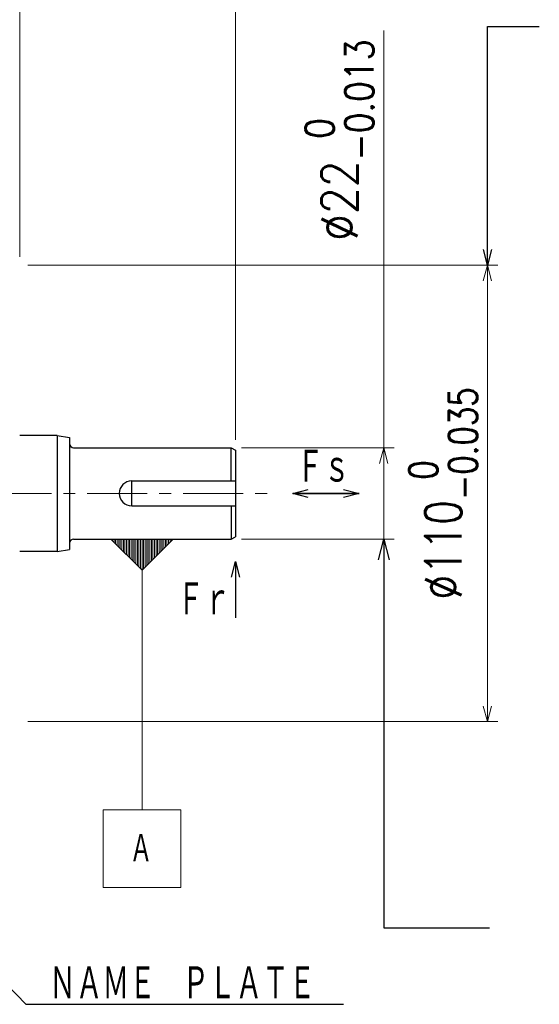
# Model space of a CAD drawing. Header units: millimetres. Extents: x 0 to 1071, y 0 to 742.
# Tile 109 of 127: x 431 to 556, y 364 to 602. Entities that reach past the tile are written whole.
import ezdxf

# ---------------------------------------------------------------- set-up
doc = ezdxf.new("R2010")
doc.units = ezdxf.units.MM
doc.header["$LTSCALE"] = 0.454724
doc.linetypes.add('CENTER', pattern=[50.8, 31.75, -6.35, 6.35, -6.35])
doc.layers.add('NoLayerName_001', color=7, linetype='Continuous')
doc.styles.get("Standard").update_dxf_attribs({"font": 'txt', "bigfont": 'extfont2'})
doc.dimstyles.get("Standard").update_dxf_attribs({"dimtxt": 2.5, "dimasz": 2.5, "dimexe": 1, "dimexo": 1, "dimtad": 1, "dimdec": 3, "dimzin": 0, "dimdsep": 46, "dimtxsty": 'Standard', "dimcen": 2.5, "dimadec": 3, "dimazin": 0, "dimtfac": 0.75, "dimtdec": 3, "dimtmove": 0, "dimatfit": 3, "dimfxl": 1, "dimarcsym": 0})

# ---------------------------------------------------------------- blocks, each defined once
blk = doc.blocks.new('_DOT')
at = {"color": 0, "linetype": 'ByBlock', "lineweight": -2}
blk.add_line((-0.5, 0), (-1, 0), dxfattribs=at)
at = {"color": 0, "linetype": 'ByBlock', "lineweight": -2, "const_width": 0.5}
blk.add_lwpolyline([(-0.25, 0, 1), (0.25, 0, 1)], format="xyb", close=True, dxfattribs=at)
blk = doc.blocks.new('_OPEN30')
at = {"color": 0, "linetype": 'ByBlock', "lineweight": -2}
for p, q in [((-1, 0.267949), (0, 0)), ((0, 0), (-1, -0.267949)), ((0, 0), (-1, 0))]:
    blk.add_line(p, q, dxfattribs=at)
blk = doc.blocks.new('*D133')
at = {"layer": 'Defpoints', "color": 0}
for p in [(431, 618.75), (425, 552.1), (431, 542)]:
    blk.add_point(p, dxfattribs=at)
at = {"layer": 'NoLayerName_001', "color": 0, "linetype": 'Continuous', "lineweight": 13}
for p, q in [((425, 554.6), (425, 621.25)), ((431, 544.5), (431, 621.25)), ((421.875, 618.75), (418.75, 618.75)), ((425, 618.75), (431, 618.75)), ((431, 618.75), (447.066, 618.75)), ((434.125, 618.75), (437.25, 618.75))]:
    blk.add_line(p, q, dxfattribs=at)
at = {"layer": 'NoLayerName_001', "color": 0, "lineweight": 13, "xscale": 3.125, "yscale": 3.125, "zscale": 3.125}
blk.add_blockref('_DOT', (425, 618.75), dxfattribs=at)
at = {"layer": 'NoLayerName_001', "color": 0, "lineweight": 13, "xscale": 3.125, "yscale": 3.125, "zscale": 3.125, "rotation": 180}
blk.add_blockref('_OPEN30', (431, 618.75), dxfattribs=at)
at = {"layer": 'NoLayerName_001', "color": 0, "lineweight": 13, "insert": (442.158, 625.716875), "char_height": 8.75, "attachment_point": 5}
blk.add_mtext('\\W0.8000;6', dxfattribs=at)
blk = doc.blocks.new('*D134')
at = {"layer": 'Defpoints', "color": 0}
for p in [(430.5, 542.5), (543.75, 542.5), (430.5, 432.5)]:
    blk.add_point(p, dxfattribs=at)
at = {"layer": 'NoLayerName_001', "color": 0, "linetype": 'Continuous', "lineweight": 13}
for p, q in [((433, 542.5), (546.25, 542.5)), ((543.75, 436.25), (543.75, 538.75)), ((433, 432.5), (546.25, 432.5))]:
    blk.add_line(p, q, dxfattribs=at)
at = {"layer": 'NoLayerName_001', "color": 0, "lineweight": 13, "xscale": 3.75, "yscale": 3.75, "zscale": 3.75}
for p, rotation in [((543.75, 542.5), 90), ((543.75, 432.5), 270)]:
    blk.add_blockref('_OPEN30', p, dxfattribs=dict(at, rotation=rotation))
at = {"layer": 'NoLayerName_001', "color": 0, "lineweight": 13, "insert": (533.09, 487.5), "char_height": 8.75, "attachment_point": 5, "rotation": 90}
blk.add_mtext('\\A1;\\W0.8000;%%c110{\\H6.836375;\\S 0^ -0.035;}', dxfattribs=at)
blk = doc.blocks.new('*D135')
at = {"layer": 'Defpoints', "color": 0}
for p in [(482, 498.5), (518.75, 498.5), (482, 476.5)]:
    blk.add_point(p, dxfattribs=at)
at = {"layer": 'NoLayerName_001', "color": 0, "linetype": 'Continuous', "lineweight": 13}
for p, q in [((518.75, 498.5), (518.75, 599.1)), ((484.5, 498.5), (521.25, 498.5)), ((518.75, 476.5), (518.75, 494.75)), ((484.5, 476.5), (521.25, 476.5))]:
    blk.add_line(p, q, dxfattribs=at)
at = {"layer": 'NoLayerName_001', "color": 0, "lineweight": 13, "xscale": 3.75, "yscale": 3.75, "zscale": 3.75, "rotation": 90}
blk.add_blockref('_OPEN30', (518.75, 498.5), dxfattribs=at)
at = {"layer": 'NoLayerName_001', "color": 0, "lineweight": 13, "insert": (508.09, 572.66), "char_height": 8.75, "attachment_point": 5, "rotation": 90}
blk.add_mtext('\\A1;\\W0.8594;%%c22{\\H6.836375;\\S 0^ -0.013;}', dxfattribs=at)
blk = doc.blocks.new('_NONE')
blk = doc.blocks.new('*D139')
at = {"layer": 'Defpoints', "color": 0}
for p in [(425, 656.25), (425, 552.1), (483, 498.92)]:
    blk.add_point(p, dxfattribs=at)
at = {"layer": 'NoLayerName_001', "color": 0, "linetype": 'Continuous', "lineweight": 13}
for p, q in [((425, 554.6), (425, 658.75)), ((483, 501.42), (483, 658.75)), ((479.25, 656.25), (428.75, 656.25))]:
    blk.add_line(p, q, dxfattribs=at)
at = {"layer": 'NoLayerName_001', "color": 0, "lineweight": 13, "xscale": 3.75, "yscale": 3.75, "zscale": 3.75, "rotation": 180}
blk.add_blockref('_OPEN30', (425, 656.25), dxfattribs=at)
at = {"layer": 'NoLayerName_001', "color": 0, "lineweight": 13, "xscale": 3.75, "yscale": 3.75, "zscale": 3.75}
blk.add_blockref('_OPEN30', (483, 656.25), dxfattribs=at)
at = {"layer": 'NoLayerName_001', "color": 0, "lineweight": 13, "insert": (454, 663.93), "char_height": 8.75, "attachment_point": 5}
blk.add_mtext('\\W0.8000;５８', dxfattribs=at)
blk = doc.blocks.new('*D140')
at = {"layer": 'Defpoints', "color": 0}
for p in [(483, 675), (271, 523.62), (483, 497.92)]:
    blk.add_point(p, dxfattribs=at)
at = {"layer": 'NoLayerName_001', "color": 0, "linetype": 'Continuous', "lineweight": 13}
for p, q in [((271, 526.12), (271, 677.5)), ((483, 500.42), (483, 677.5)), ((274.75, 675), (479.25, 675))]:
    blk.add_line(p, q, dxfattribs=at)
at = {"layer": 'NoLayerName_001', "color": 0, "lineweight": 13, "xscale": 3.75, "yscale": 3.75, "zscale": 3.75, "rotation": 180}
blk.add_blockref('_OPEN30', (271, 675), dxfattribs=at)
at = {"layer": 'NoLayerName_001', "color": 0, "lineweight": 13, "xscale": 3.75, "yscale": 3.75, "zscale": 3.75}
blk.add_blockref('_OPEN30', (483, 675), dxfattribs=at)
at = {"layer": 'NoLayerName_001', "color": 0, "lineweight": 13, "insert": (377, 682.75), "char_height": 8.75, "attachment_point": 5}
blk.add_mtext('\\W0.8000;２１３', dxfattribs=at)
blk = doc.blocks.new('DIM_0002')
at = {"color": 3, "linetype": 'Continuous', "lineweight": 13}
for p, q in [((2.25, 83.625), (2.25, 84)), ((2.625, 83.25), (2.625, 84)), ((3, 82.875), (3, 84)), ((3.375, 82.5), (3.375, 84)), ((3.75, 82.125), (3.75, 84)), ((4.125, 81.75), (4.125, 84)), ((4.5, 81.375), (4.5, 84)), ((4.875, 81), (4.875, 84)), ((5.25, 80.625), (5.25, 84)), ((5.625, 80.25), (5.625, 84)), ((6, 79.875), (6, 84)), ((6.375, 79.5), (6.375, 84)), ((6.75, 79.125), (6.75, 84)), ((7.125, 78.75), (7.125, 84)), ((7.5, 78.375), (7.5, 84)), ((7.875, 78), (7.875, 84)), ((8.25, 77.625), (8.25, 84)), ((8.625, 77.25), (8.625, 84)), ((9, 76.875), (9, 84)), ((9.375, 76.5), (9.375, 84)), ((9.75, 76.875), (9.75, 84)), ((10.125, 77.25), (10.125, 84)), ((10.5, 77.625), (10.5, 84)), ((10.875, 78), (10.875, 84)), ((11.25, 78.375), (11.25, 84)), ((11.625, 78.75), (11.625, 84)), ((12, 79.125), (12, 84)), ((12.375, 79.5), (12.375, 84)), ((12.75, 79.875), (12.75, 84)), ((13.125, 80.25), (13.125, 84)), ((13.5, 80.625), (13.5, 84)), ((13.875, 81), (13.875, 84)), ((14.25, 81.375), (14.25, 84)), ((14.625, 81.75), (14.625, 84)), ((15, 82.125), (15, 84)), ((15.375, 82.5), (15.375, 84)), ((15.75, 82.875), (15.75, 84)), ((16.125, 83.25), (16.125, 84)), ((16.5, 83.625), (16.5, 84))]:
    blk.add_line(p, q, dxfattribs=at)
for points in [[(16.875, 84), (9.375, 76.5), (1.875, 84)], [(0, 0), (18.75, 0), (18.75, 18.75), (0, 18.75)]]:
    blk.add_lwpolyline(points, close=True, dxfattribs=at)
blk.add_lwpolyline([(9.375, 76.5), (9.375, 18.75)], dxfattribs=at)
at = {"color": 3, "linetype": 'Continuous', "lineweight": 13, "width": 0.666667}
blk.add_text('Ａ', height=7.5, dxfattribs=at).set_placement((6.375, 5.625))

msp = doc.modelspace()

# ---------------------------------------------------------------- linework, layer by layer
at = {"layer": 'NoLayerName_001', "color": 7, "linetype": 'Continuous', "lineweight": 25}
for p, q in [((439.9999, 501.5), (431, 501.5)), ((439.9999, 501.5), (439.9999, 473.5)), ((439.9999, 501.5), (442.9999, 501)), ((442.9999, 501), (442.9999, 474)), ((443.9999, 498.5), (481.9999, 498.5)), ((481.9999, 498.5), (482.9999, 497.9226)), ((481.9999, 490.5), (481.9999, 498.5)), ((482.9999, 497.9226), (482.9999, 477.0774)), ((457.9999, 490.5), (482.9999, 490.5)), ((457.9999, 484.5), (457.9999, 490.5)), ((457.9999, 484.5), (482.9999, 484.5)), ((481.9999, 484.5), (481.9999, 476.5)), ((481.9999, 476.5), (482.9999, 477.0774)), ((443.9999, 476.5), (481.9999, 476.5)), ((439.9999, 473.5), (431, 473.5)), ((439.9999, 473.5), (442.9999, 474))]:
    msp.add_line(p, q, dxfattribs=at)
at = {"layer": 'NoLayerName_001', "color": 4, "linetype": 'CENTER', "lineweight": 13}
msp.add_line((262.5, 487.5), (492.9999, 487.5), dxfattribs=at)
at = {"layer": 'NoLayerName_001', "color": 7, "linetype": 'Continuous', "lineweight": 25}
for centre, radius, start, end in [((443.9999, 499.5), 1, 180, 270), ((457.9999, 487.5), 3, 90, 270), ((443.9999, 475.5), 1, 90, 180)]:
    msp.add_arc(centre, radius, start, end, dxfattribs=at)

# ---------------------------------------------------------------- block references
at = {"layer": 'NoLayerName_001', "color": 3, "linetype": 'Continuous', "lineweight": 13}
msp.add_blockref('DIM_0002', (451.125, 392.5), dxfattribs=at)

# ---------------------------------------------------------------- texts
at = {"layer": 'NoLayerName_001', "color": 3, "lineweight": 13, "char_height": 8.75, "attachment_point": 7}
for s, insert in [('\\A1;\\W0.6667;Ｆｓ', (497.8071, 489.5)), ('\\A1;\\W0.6667;Ｆｒ', (468.9999, 457.5265))]:
    msp.add_mtext(s, dxfattribs=dict(at, insert=insert))
at = {"layer": 'NoLayerName_001', "color": 3, "linetype": 'Continuous', "lineweight": 13, "insert": (438.125, 365), "char_height": 8.75, "attachment_point": 7, "line_spacing_factor": 0.6}
msp.add_mtext('\\A1;\\W0.6667;ＮＡＭＥ\u3000ＰＬＡＴＥ', dxfattribs=at)

# ---------------------------------------------------------------- dimensions: what is measured, and where the dimension line sits
at = {"layer": 'NoLayerName_001', "color": 3, "linetype": 'Continuous', "lineweight": 13}
for base, p1, p2, text, override, picture, middle in [((482.9999, 675), (271, 523.6236), (482.9999, 497.9226), '\\W0.8000;２１３', {"dimtxt": 8.75, "dimasz": 3.75, "dimexe": 2.5, "dimexo": 2.5, "dimgap": 2.5, "dimzin": 8, "dimblk": 'OPEN30', "dimclrd": 0, "dimclre": 0, "dimclrt": 0, "dimtp": 0, "dimtm": 0, "dimlwd": 13, "dimlwe": 13}, '*D140', (377, 675)), ((431, 618.75), (425, 552.1), (431, 542), '\\W0.8000;<>', {"dimtxt": 8.75, "dimasz": 3.125, "dimexe": 2.5, "dimexo": 2.5, "dimgap": 2.5, "dimzin": 8, "dimblk1": 'DOT', "dimblk2": 'OPEN30', "dimsah": 1, "dimclrd": 0, "dimclre": 0, "dimclrt": 0, "dimtp": 0, "dimtm": 0, "dimlwd": 13, "dimlwe": 13}, '*D133', (442.158, 618.75))]:
    dim = msp.add_linear_dim(base=base, p1=p1, p2=p2, text=text, dimstyle='Standard', override=override, dxfattribs=at)
    dim.commit()
    dim.dimension.update_dxf_attribs({"geometry": picture, "text_midpoint": middle, "dimtype": 160})
for base, p1, p2, angle, text, override, picture, middle in [((425, 656.25), (482.9999, 498.9226), (425, 552.1), 180, '\\W0.8000;５８', {"dimtxt": 8.75, "dimasz": 3.75, "dimexe": 2.5, "dimexo": 2.5, "dimgap": 2.5, "dimzin": 8, "dimblk": 'OPEN30', "dimclrd": 0, "dimclre": 0, "dimclrt": 0, "dimtp": 0, "dimtm": 0, "dimlwd": 13, "dimlwe": 13}, '*D139', (454, 656.25)), ((518.75, 498.5), (481.9999, 476.5), (481.9999, 498.5), 90, '\\W0.8594;<>', {"dimtxt": 8.75, "dimasz": 3.75, "dimexe": 2.5, "dimexo": 2.5, "dimgap": 2.5, "dimzin": 8, "dimpost": '%%c<>', "dimblk1": 'NONE', "dimblk2": 'OPEN30', "dimsah": 1, "dimclrd": 0, "dimclre": 0, "dimclrt": 0, "dimtol": 1, "dimtp": 0, "dimtm": 0.013, "dimtfac": 0.7813, "dimtolj": 1, "dimlwd": 13, "dimlwe": 13}, '*D135', (518.75, 572.6552)), ((543.75, 542.5), (430.5, 432.5), (430.5, 542.5), 90, '\\W0.8000;<>', {"dimtxt": 8.75, "dimasz": 3.75, "dimexe": 2.5, "dimexo": 2.5, "dimgap": 2.5, "dimzin": 8, "dimpost": '%%c<>', "dimblk": 'OPEN30', "dimclrd": 0, "dimclre": 0, "dimclrt": 0, "dimtol": 1, "dimtp": 0, "dimtm": 0.035, "dimtfac": 0.7813, "dimtolj": 1, "dimlwd": 13, "dimlwe": 13}, '*D134', (543.75, 487.5))]:
    dim = msp.add_linear_dim(base=base, p1=p1, p2=p2, angle=angle, text=text, dimstyle='Standard', override=override, dxfattribs=at)
    dim.commit()
    dim.dimension.update_dxf_attribs({"geometry": picture, "text_midpoint": middle, "dimtype": 160})

# ---------------------------------------------------------------- leaders
for points, override in [([(543.75, 542.5), (543.75, 600), (556.25, 600)], {"dimasz": 3.75, "dimldrblk": 'OPEN30'}), ([(518.75, 476.5), (518.75, 382.8294), (544.2761, 382.8294)], {"dimasz": 5, "dimldrblk": 'OPEN30'})]:
    msp.add_leader(points, dimstyle='Standard', override=override, dxfattribs=at)
at = {"layer": 'NoLayerName_001', "color": 7, "linetype": 'Continuous', "lineweight": 50}
for points in [[(512.8086, 487.5), (496.8055, 487.5)], [(496.8055, 487.5), (512.8086, 487.5)], [(496.8055, 487.5), (512.8086, 487.5)], [(482.9999, 471.0774), (482.9999, 457.5265)]]:
    msp.add_leader(points, dimstyle='Standard', override={"dimasz": 3.75, "dimldrblk": 'OPEN30'}, dxfattribs=at)
at = {"layer": 'NoLayerName_001', "color": 3, "linetype": 'Continuous', "lineweight": 13, "annotation_type": 0, "has_hookline": 1, "hookline_direction": 0, "text_width": 70.9135}
msp.add_leader([(375.5, 423), (432.5, 364.375), (437.5, 364.375)], dimstyle='Standard', override={"dimtxt": 8.75, "dimasz": 5, "dimldrblk": 'OPEN30'}, dxfattribs=at)

doc.saveas('drawing.dxf')
